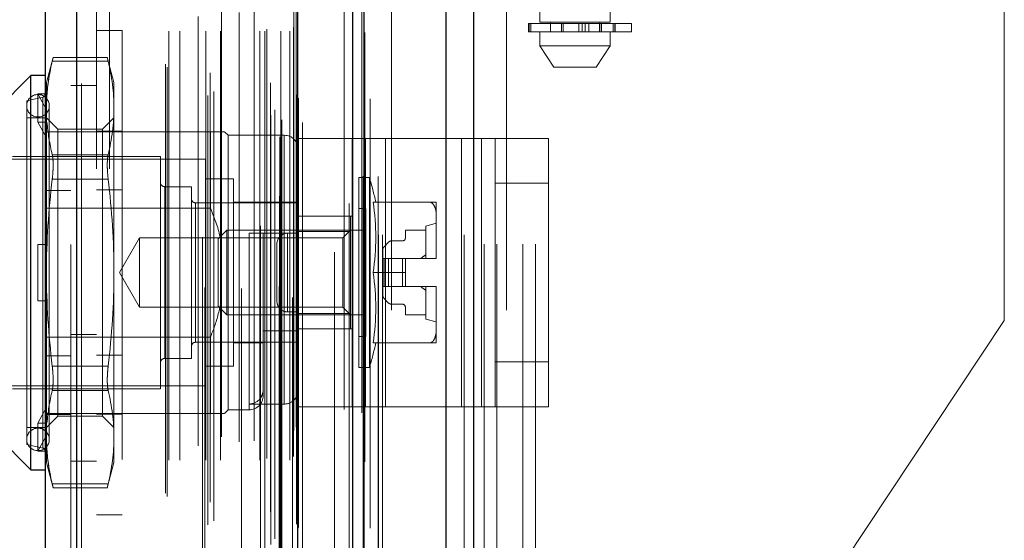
# Model space of a CAD drawing. Header units: inches. Extents: x 0.2 to 10.7, y 0.2 to 7.9.
# Tile 83 of 105: x 6.18 to 6.41, y 3.139 to 3.26. Entities that reach past the tile are written whole.
import ezdxf

# ---------------------------------------------------------------- set-up
doc = ezdxf.new("R2010")
doc.units = ezdxf.units.IN
doc.header["$MEASUREMENT"] = 0
doc.linetypes.add('HIDDEN', pattern=[0.07500000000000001, 0.05, -0.025])
doc.layers.add('DIMENSIONS', color=140, linetype='Continuous')
doc.styles.add('SLDTEXTSTYLE0', font='TXT', dxfattribs={"width": 0.7})
doc.dimstyles.new('SLDDIMSTYLE0', dxfattribs={"dimtxt": 0.0849609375, "dimasz": 0.13, "dimexe": 0, "dimexo": 0.0625, "dimgap": 0.021240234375, "dimtad": 0, "dimtih": 1, "dimtoh": 1, "dimlfac": 12, "dimrnd": 1e-09, "dimzin": 12, "dimdsep": 46, "dimtxsty": 'SLDTEXTSTYLE0', "dimsah": 1, "dimcen": 0.09, "dimadec": 0, "dimazin": 3, "dimtfac": 1, "dimtofl": 0, "dimtmove": 0, "dimatfit": 3, "dimfxl": 0, "dimfrac": 2, "dimtolj": 1, "dimtzin": 12, "dimarcsym": 0})
doc.dimstyles.new('SLDDIMSTYLE1', dxfattribs={"dimtxt": 0.0849609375, "dimasz": 0.13, "dimexe": 0, "dimexo": 0.0625, "dimgap": 0.021240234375, "dimtad": 0, "dimtih": 1, "dimtoh": 1, "dimlfac": 12, "dimrnd": 1e-09, "dimzin": 12, "dimdsep": 46, "dimtxsty": 'SLDTEXTSTYLE0', "dimsah": 1, "dimcen": 0.09, "dimadec": 0, "dimazin": 3, "dimtfac": 1, "dimtmove": 0, "dimatfit": 0, "dimfxl": 0, "dimfrac": 2, "dimtolj": 1, "dimtzin": 12, "dimarcsym": 0})

# ---------------------------------------------------------------- blocks, each defined once
blk = doc.blocks.new('_D_17')
at = {"layer": 'DIMENSIONS'}
for p, q in [((5.902557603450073, 3.107911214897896), (5.902557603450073, 3.357911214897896)), ((6.238682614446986, 3.107911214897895), (5.777557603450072, 3.107911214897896)), ((6.234052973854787, 2.904161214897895), (5.777557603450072, 2.904161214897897)), ((5.902557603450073, 2.670320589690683), (5.902557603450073, 2.904161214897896)), ((5.375091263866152, 2.670320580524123), (5.346561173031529, 2.670320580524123)), ((5.346561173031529, 2.670320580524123), (5.346561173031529, 2.535289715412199)), ((5.627560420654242, 2.670320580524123), (5.656090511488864, 2.670320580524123)), ((5.656090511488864, 2.670320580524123), (5.656090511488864, 2.535289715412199)), ((5.780733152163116, 2.670320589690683), (5.902557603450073, 2.670320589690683)), ((5.346561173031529, 2.535289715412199), (5.375091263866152, 2.535289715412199)), ((5.656090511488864, 2.535289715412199), (5.627560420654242, 2.535289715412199))]:
    blk.add_line(p, q, dxfattribs=at)
for points in [[(5.902557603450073, 3.107911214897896), (5.922557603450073, 3.237911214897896), (5.882557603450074, 3.237911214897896)], [(5.902557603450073, 2.904161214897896), (5.882557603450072, 2.774161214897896), (5.922557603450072, 2.774161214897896)]]:
    blk.add_solid(points, dxfattribs=at)
at = {"layer": 'DIMENSIONS', "char_height": 0.08333333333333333, "attachment_point": 1, "style": 'SLDTEXTSTYLE0'}
for s, insert in [('2.45', (5.375091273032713, 2.796762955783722)), ('62.1', (5.375091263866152, 2.642712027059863))]:
    blk.add_mtext(s, dxfattribs=dict(at, insert=insert))
blk = doc.blocks.new('_D_18')
at = {"layer": 'DIMENSIONS'}
for p, q in [((6.305307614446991, 4.648244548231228), (5.777557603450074, 4.64824454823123)), ((5.902557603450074, 4.648244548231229), (5.902557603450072, 4.081636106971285)), ((5.740983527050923, 3.927585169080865), (5.7124534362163, 3.927585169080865)), ((5.7124534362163, 3.927585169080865), (5.7124534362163, 3.792554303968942)), ((6.064131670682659, 3.927585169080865), (6.092661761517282, 3.927585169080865)), ((6.092661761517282, 3.927585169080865), (6.092661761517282, 3.792554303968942)), ((5.7124534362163, 3.792554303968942), (5.740983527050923, 3.792554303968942)), ((6.092661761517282, 3.792554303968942), (6.064131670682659, 3.792554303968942)), ((5.902557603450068, 3.107911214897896), (5.90255760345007, 3.773534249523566)), ((6.305307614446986, 3.107911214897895), (5.777557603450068, 3.107911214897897))]:
    blk.add_line(p, q, dxfattribs=at)
for points in [[(5.902557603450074, 4.648244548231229), (5.882557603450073, 4.518244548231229), (5.922557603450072, 4.518244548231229)], [(5.902557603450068, 3.107911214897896), (5.922557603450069, 3.237911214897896), (5.88255760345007, 3.237911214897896)]]:
    blk.add_solid(points, dxfattribs=at)
at = {"layer": 'DIMENSIONS', "char_height": 0.08333333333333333, "attachment_point": 1, "style": 'SLDTEXTSTYLE0'}
for s, insert in [('18.48', (5.740983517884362, 4.054027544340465)), ('469.5', (5.740983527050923, 3.899976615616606))]:
    blk.add_mtext(s, dxfattribs=dict(at, insert=insert))
blk = doc.blocks.new('_D_19')
at = {"layer": 'DIMENSIONS'}
for p, q in [((6.208099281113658, 4.763494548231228), (5.289937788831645, 4.763494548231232)), ((5.414937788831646, 4.763494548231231), (5.414937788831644, 4.155225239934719)), ((5.253363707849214, 4.025094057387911), (5.224833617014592, 4.025094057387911)), ((5.224833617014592, 4.025094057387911), (5.224833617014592, 3.890063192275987)), ((5.576511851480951, 4.025094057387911), (5.605041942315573, 4.025094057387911)), ((5.605041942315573, 4.025094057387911), (5.605041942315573, 3.890063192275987)), ((5.224833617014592, 3.890063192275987), (5.253363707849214, 3.890063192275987)), ((5.605041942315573, 3.890063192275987), (5.576511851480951, 3.890063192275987)), ((5.41493778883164, 2.992577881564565), (5.414937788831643, 3.73601227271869)), ((6.208099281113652, 2.992577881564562), (5.289937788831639, 2.992577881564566))]:
    blk.add_line(p, q, dxfattribs=at)
for points in [[(5.414937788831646, 4.763494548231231), (5.394937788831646, 4.633494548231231), (5.434937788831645, 4.633494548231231)], [(5.41493778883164, 2.992577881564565), (5.434937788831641, 3.122577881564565), (5.394937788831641, 3.122577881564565)]]:
    blk.add_solid(points, dxfattribs=at)
at = {"layer": 'DIMENSIONS', "char_height": 0.08333333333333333, "attachment_point": 1, "style": 'SLDTEXTSTYLE0'}
for s, insert in [('21.25', (5.253363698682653, 4.151536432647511)), ('539.8', (5.253363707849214, 3.997485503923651)), ('OPENING', (5.152900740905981, 3.843434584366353))]:
    blk.add_mtext(s, dxfattribs=dict(at, insert=insert))

msp = doc.modelspace()

# ---------------------------------------------------------------- linework, layer by layer
at = {"color": 7, "linetype": 'Continuous', "lineweight": 25}
for p, q in [((6.279811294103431, 2.910161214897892), (6.279811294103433, 4.854810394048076)), ((6.28617525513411, 4.85599066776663), (6.28617525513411, 2.910161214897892)), ((6.258099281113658, 2.910161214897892), (6.258099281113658, 4.845577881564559)), ((6.260735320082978, 2.910161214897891), (6.260735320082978, 4.845836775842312)), ((6.245296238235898, 2.936265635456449), (6.245296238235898, 4.819873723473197)), ((6.193775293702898, 2.9453501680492), (6.193775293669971, 4.810789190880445)), ((6.186338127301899, 4.80784404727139), (6.186338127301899, 2.948295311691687)), ((6.183057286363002, 3.247262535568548), (6.173406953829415, 3.237612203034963)), ((6.186338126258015, 3.247262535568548), (6.183057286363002, 3.247262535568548)), ((6.183057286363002, 3.155399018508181), (6.183057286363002, 3.247262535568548)), ((6.173406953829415, 3.165049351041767), (6.183057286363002, 3.155399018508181)), ((6.183057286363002, 3.155399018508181), (6.186338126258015, 3.155399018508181))]:
    msp.add_line(p, q, dxfattribs=at)
at = {"color": 7, "linetype": 'HIDDEN', "lineweight": 18}
for p, q in [((6.279811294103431, 2.910161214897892), (6.279811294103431, 4.854810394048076)), ((6.284053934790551, 2.910161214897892), (6.284053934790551, 4.854810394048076)), ((6.284053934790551, 2.910161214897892), (6.284053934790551, 4.854810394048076)), ((6.28617525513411, 4.85599066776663), (6.28617525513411, 2.910161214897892)), ((6.28617525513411, 2.910161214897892), (6.28617525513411, 4.855990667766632)), ((6.28617525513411, 2.910161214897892), (6.28617525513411, 4.855990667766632)), ((6.260735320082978, 2.910161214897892), (6.260735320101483, 4.845836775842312)), ((6.264099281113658, 2.910161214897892), (6.264099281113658, 4.845577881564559)), ((6.264977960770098, 2.910161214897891), (6.264977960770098, 4.845836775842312)), ((6.264977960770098, 2.910161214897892), (6.264977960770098, 4.845836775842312)), ((6.260481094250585, 2.923795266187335), (6.260481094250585, 4.832344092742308)), ((6.241070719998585, 2.932931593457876), (6.241070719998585, 4.823207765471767)), ((6.24107071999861, 2.932931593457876), (6.24107071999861, 4.823207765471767)), ((6.246338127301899, 2.936265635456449), (6.246338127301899, 4.819873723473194)), ((6.238932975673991, 2.938000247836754), (6.238932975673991, 4.818139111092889)), ((6.240986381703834, 4.819113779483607), (6.240986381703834, 2.93702557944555)), ((6.241496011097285, 2.936935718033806), (6.24149601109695, 4.819203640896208)), ((6.257225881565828, 4.817390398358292), (6.257225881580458, 2.938753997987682)), ((6.257225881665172, 4.817388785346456), (6.257225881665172, 2.938762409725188)), ((6.239925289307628, 2.939255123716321), (6.239925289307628, 4.816922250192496)), ((6.224258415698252, 2.942563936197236), (6.224258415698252, 4.813575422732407)), ((6.225689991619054, 2.943488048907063), (6.225689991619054, 4.812647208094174)), ((6.244920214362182, 2.942713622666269), (6.244920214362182, 4.813425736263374)), ((6.244920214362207, 2.942713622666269), (6.244920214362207, 4.813425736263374)), ((6.245371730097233, 2.941749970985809), (6.245371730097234, 4.814389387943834)), ((6.24539854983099, 2.941959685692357), (6.24539854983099, 4.814179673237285)), ((6.193775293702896, 4.810789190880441), (6.193775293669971, 2.945350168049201)), ((6.194817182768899, 2.9453501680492), (6.194817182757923, 4.810789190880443)), ((6.194817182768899, 4.810789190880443), (6.194817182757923, 2.945350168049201)), ((6.23653512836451, 4.812234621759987), (6.23653512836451, 2.943912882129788)), ((6.238901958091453, 2.94554737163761), (6.238901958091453, 4.810591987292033)), ((6.22307799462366, 4.809542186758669), (6.22307799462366, 2.946592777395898)), ((6.224842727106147, 2.947866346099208), (6.224842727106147, 4.808273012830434)), ((6.192338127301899, 4.807844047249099), (6.192338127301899, 2.948295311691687)), ((6.214393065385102, 2.949899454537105), (6.214393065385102, 4.806239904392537)), ((6.214825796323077, 2.949168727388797), (6.214825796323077, 4.806970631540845)), ((6.253789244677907, 4.806088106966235), (6.253789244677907, 2.950026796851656)), ((6.215226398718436, 2.95761668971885), (6.215226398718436, 4.798522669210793)), ((6.21522639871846, 2.95761668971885), (6.21522639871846, 4.798522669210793)), ((6.217758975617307, 2.95761668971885), (6.217758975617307, 4.798522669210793)), ((6.223581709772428, 4.797858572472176), (6.223581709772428, 2.958281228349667)), ((6.223793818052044, 2.957616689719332), (6.223793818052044, 4.798522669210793)), ((6.22723883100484, 2.95761668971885), (6.22723883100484, 4.798522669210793)), ((6.232110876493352, 4.79762135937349), (6.232110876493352, 2.958516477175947)), ((6.23640944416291, 2.95761668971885), (6.23640944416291, 4.798522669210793)), ((6.237582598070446, 4.798522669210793), (6.237582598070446, 2.95761668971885)), ((6.23758259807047, 2.95761668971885), (6.23758259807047, 4.798522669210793)), ((6.237999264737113, 2.958033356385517), (6.237999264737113, 4.798106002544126)), ((6.24091593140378, 4.798106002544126), (6.24091593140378, 2.958033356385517)), ((6.241332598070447, 2.95761668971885), (6.241332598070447, 4.798522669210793)), ((6.241332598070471, 4.798522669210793), (6.241332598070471, 2.95761668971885)), ((6.243406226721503, 2.95761668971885), (6.243406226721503, 4.798522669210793)), ((6.243406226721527, 2.95761668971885), (6.243406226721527, 4.798522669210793)), ((6.244249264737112, 2.958450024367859), (6.244249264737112, 4.797689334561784)), ((6.244249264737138, 2.958450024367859), (6.244249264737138, 4.797689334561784)), ((6.222067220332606, 2.960982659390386), (6.222067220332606, 4.795156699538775)), ((6.244004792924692, 4.795528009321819), (6.244004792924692, 2.960611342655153)), ((6.227507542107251, 2.963020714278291), (6.227507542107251, 4.793125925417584)), ((6.231563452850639, 2.96191187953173), (6.231563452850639, 4.794227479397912)), ((6.231563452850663, 2.96191187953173), (6.231563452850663, 4.794227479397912)), ((6.235118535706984, 2.962157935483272), (6.235118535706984, 4.793969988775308)), ((6.244319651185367, 2.964529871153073), (6.244319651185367, 4.79160948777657)), ((6.244319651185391, 2.964529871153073), (6.244319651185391, 4.79160948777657)), ((6.244866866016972, 2.965302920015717), (6.244866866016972, 4.790836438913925)), ((6.244866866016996, 2.965302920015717), (6.244866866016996, 4.790836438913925)), ((6.260192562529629, 2.968614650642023), (6.260192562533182, 4.787490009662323)), ((6.25605875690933, 2.969393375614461), (6.25605875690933, 4.786745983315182)), ((6.267099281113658, 2.992577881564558), (6.267099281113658, 4.763494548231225)), ((6.267099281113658, 2.992577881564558), (6.267099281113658, 4.763494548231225)), ((6.267099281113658, 2.992577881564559), (6.267099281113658, 4.763494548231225)), ((6.267099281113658, 2.992577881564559), (6.267099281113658, 4.763494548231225)), ((6.198338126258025, 4.725528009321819), (6.198338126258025, 3.030611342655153)), ((6.201338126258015, 3.030611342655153), (6.201338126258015, 4.725528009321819)), ((6.201338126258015, 3.030611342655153), (6.201338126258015, 4.725528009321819)), ((6.201338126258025, 4.725528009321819), (6.201338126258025, 3.030611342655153)), ((6.201338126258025, 4.725528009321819), (6.201338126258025, 3.030611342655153)), ((6.288682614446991, 3.107911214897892), (6.288682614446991, 3.659744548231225)), ((6.288682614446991, 3.107911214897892), (6.288682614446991, 3.659744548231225)), ((6.291682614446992, 3.107911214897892), (6.291682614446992, 3.659744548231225)), ((6.297682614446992, 3.107911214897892), (6.297682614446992, 3.659744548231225)), ((6.300682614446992, 3.107911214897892), (6.300682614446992, 3.659744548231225)), ((6.300682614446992, 3.107911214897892), (6.300682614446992, 3.659744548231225)), ((6.301684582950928, 3.505765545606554), (6.301684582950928, 3.259702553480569)), ((6.318088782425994, 3.259702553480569), (6.318088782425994, 3.505765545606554)), ((6.293932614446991, 2.992577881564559), (6.293932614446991, 3.309869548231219)), ((6.409932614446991, 3.190150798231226), (6.409932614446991, 3.272390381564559)), ((6.299050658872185, 3.259374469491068), (6.299171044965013, 3.259374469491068)), ((6.299050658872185, 3.259374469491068), (6.299050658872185, 3.25740596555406)), ((6.299171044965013, 3.25740596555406), (6.299171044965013, 3.259374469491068)), ((6.299171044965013, 3.259374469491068), (6.323010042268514, 3.259374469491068)), ((6.299171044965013, 3.259374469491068), (6.299171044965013, 3.25740596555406)), ((6.299564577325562, 3.259374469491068), (6.299564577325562, 3.25740596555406)), ((6.299564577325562, 3.25740596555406), (6.299564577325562, 3.259374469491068)), ((6.318088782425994, 3.259702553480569), (6.301684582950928, 3.259702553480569)), ((6.304145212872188, 3.259702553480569), (6.304145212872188, 3.25740596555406)), ((6.306681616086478, 3.25740596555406), (6.306681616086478, 3.259374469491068)), ((6.306681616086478, 3.259374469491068), (6.306681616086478, 3.25740596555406)), ((6.307138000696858, 3.259374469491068), (6.307138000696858, 3.25740596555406)), ((6.307138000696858, 3.25740596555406), (6.307138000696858, 3.259374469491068)), ((6.310796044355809, 3.25740596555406), (6.310796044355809, 3.259374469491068)), ((6.310796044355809, 3.259374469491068), (6.310796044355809, 3.25740596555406)), ((6.311533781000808, 3.259374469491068), (6.311533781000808, 3.25740596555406)), ((6.311533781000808, 3.25740596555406), (6.311533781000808, 3.259374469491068)), ((6.312258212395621, 3.25740596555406), (6.312258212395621, 3.259374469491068)), ((6.312258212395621, 3.259374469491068), (6.312258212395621, 3.25740596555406)), ((6.3131066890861, 3.259374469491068), (6.3131066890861, 3.25740596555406)), ((6.3131066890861, 3.25740596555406), (6.3131066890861, 3.259374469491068)), ((6.315547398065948, 3.259374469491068), (6.315547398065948, 3.25740596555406)), ((6.31555568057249, 3.259374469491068), (6.31555568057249, 3.25740596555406)), ((6.31555568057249, 3.25740596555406), (6.31555568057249, 3.259374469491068)), ((6.315628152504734, 3.25740596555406), (6.315628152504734, 3.259702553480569)), ((6.315628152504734, 3.25740596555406), (6.315628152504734, 3.259374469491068)), ((6.3160337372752, 3.25740596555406), (6.3160337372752, 3.259374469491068)), ((6.3160337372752, 3.259374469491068), (6.3160337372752, 3.25740596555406)), ((6.318737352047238, 3.259374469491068), (6.318737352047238, 3.25740596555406)), ((6.318737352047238, 3.25740596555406), (6.318737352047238, 3.259374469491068)), ((6.31918758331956, 3.25740596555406), (6.31918758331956, 3.259374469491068)), ((6.31918758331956, 3.259374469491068), (6.31918758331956, 3.25740596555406)), ((6.319223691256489, 3.25740596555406), (6.319223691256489, 3.259374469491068)), ((6.323010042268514, 3.25740596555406), (6.323010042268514, 3.259374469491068)), ((6.204338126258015, 3.257747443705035), (6.198338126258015, 3.257747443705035)), ((6.204338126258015, 3.257747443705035), (6.204338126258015, 3.144914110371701)), ((6.299171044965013, 3.25740596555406), (6.299050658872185, 3.25740596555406)), ((6.323010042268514, 3.25740596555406), (6.299171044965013, 3.25740596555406)), ((6.301684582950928, 3.25740596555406), (6.301684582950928, 3.254125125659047)), ((6.318088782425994, 3.254125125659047), (6.318088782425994, 3.25740596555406)), ((6.301684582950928, 3.254125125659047), (6.318088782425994, 3.254125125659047)), ((6.301684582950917, 3.254125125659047), (6.304965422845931, 3.249203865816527)), ((6.314807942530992, 3.249203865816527), (6.318088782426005, 3.254125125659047)), ((6.188230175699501, 3.251458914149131), (6.186666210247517, 3.245622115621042)), ((6.18802387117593, 3.250579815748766), (6.201056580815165, 3.250579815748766)), ((6.188023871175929, 3.250579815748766), (6.201056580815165, 3.250579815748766)), ((6.200870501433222, 3.251458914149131), (6.188209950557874, 3.251458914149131)), ((6.202414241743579, 3.245622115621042), (6.200850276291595, 3.251458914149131)), ((6.304965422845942, 3.249203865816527), (6.314807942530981, 3.249203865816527)), ((6.186666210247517, 3.242545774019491), (6.186666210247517, 3.245622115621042)), ((6.202414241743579, 3.239688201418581), (6.202414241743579, 3.245622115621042)), ((6.184697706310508, 3.236407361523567), (6.184697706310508, 3.242969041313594)), ((6.184697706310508, 3.242969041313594), (6.186795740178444, 3.242969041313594)), ((6.186666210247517, 3.239276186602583), (6.184697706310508, 3.242969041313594)), ((6.186795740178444, 3.242969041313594), (6.186666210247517, 3.242545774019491)), ((6.198338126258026, 3.244903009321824), (6.192338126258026, 3.244903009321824)), ((6.185829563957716, 3.242224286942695), (6.182073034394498, 3.241357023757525)), ((6.182073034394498, 3.161304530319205), (6.182073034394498, 3.241357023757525)), ((6.185829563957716, 3.160437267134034), (6.185829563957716, 3.242076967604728)), ((6.186666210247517, 3.242545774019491), (6.186666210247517, 3.239276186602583)), ((6.186666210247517, 3.239276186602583), (6.186666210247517, 3.235984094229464)), ((6.187322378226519, 3.162452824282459), (6.187322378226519, 3.24020872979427)), ((6.202414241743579, 3.201330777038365), (6.202414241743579, 3.239688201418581)), ((6.186338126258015, 3.237420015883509), (6.182073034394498, 3.237420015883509)), ((6.184697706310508, 3.236407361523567), (6.186795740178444, 3.236407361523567)), ((6.186666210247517, 3.232714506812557), (6.184697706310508, 3.236407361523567)), ((6.189330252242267, 3.234755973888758), (6.186666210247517, 3.237420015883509)), ((6.186795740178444, 3.236407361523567), (6.186666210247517, 3.235984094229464)), ((6.186666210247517, 3.201330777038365), (6.186666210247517, 3.235984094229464)), ((6.202414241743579, 3.237420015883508), (6.199750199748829, 3.234755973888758)), ((6.192338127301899, 3.234139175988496), (6.186338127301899, 3.234139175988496)), ((6.189330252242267, 3.230277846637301), (6.189330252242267, 3.234755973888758)), ((6.199750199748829, 3.234755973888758), (6.189330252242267, 3.234755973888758)), ((6.22488799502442, 3.234139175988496), (6.192338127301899, 3.234139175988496)), ((6.204338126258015, 3.234289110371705), (6.198338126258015, 3.234289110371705)), ((6.199750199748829, 3.230277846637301), (6.199750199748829, 3.234755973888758)), ((6.22488799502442, 3.216365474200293), (6.22488799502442, 3.234139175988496)), ((6.228989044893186, 3.233318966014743), (6.228168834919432, 3.234139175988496)), ((6.228989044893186, 3.169342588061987), (6.228989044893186, 3.233318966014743)), ((6.242112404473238, 3.233318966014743), (6.228989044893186, 3.233318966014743)), ((6.242112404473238, 3.170690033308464), (6.242112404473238, 3.233168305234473)), ((6.245393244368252, 3.170082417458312), (6.245393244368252, 3.232582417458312)), ((6.245393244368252, 3.232582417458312), (6.261020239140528, 3.232582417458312)), ((6.257893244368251, 3.170082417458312), (6.257893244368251, 3.232582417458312)), ((6.261020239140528, 3.170082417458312), (6.261020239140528, 3.232582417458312)), ((6.261020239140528, 3.232582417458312), (6.283413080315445, 3.232582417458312)), ((6.26570674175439, 3.170082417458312), (6.26570674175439, 3.232582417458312)), ((6.283413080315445, 3.170082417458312), (6.283413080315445, 3.232582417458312)), ((6.283413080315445, 3.232582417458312), (6.291226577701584, 3.232582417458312)), ((6.288099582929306, 3.170082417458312), (6.288099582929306, 3.232582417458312)), ((6.291226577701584, 3.232582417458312), (6.303726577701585, 3.232582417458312)), ((6.291226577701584, 3.222165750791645), (6.291226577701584, 3.232582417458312)), ((6.303726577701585, 3.232582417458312), (6.303726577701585, 3.222165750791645)), ((6.189330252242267, 3.167905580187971), (6.189330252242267, 3.230277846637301)), ((6.199750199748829, 3.167905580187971), (6.199750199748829, 3.230277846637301)), ((6.223739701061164, 3.22774153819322), (6.178136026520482, 3.22774153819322)), ((6.213241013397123, 3.228397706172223), (6.178792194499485, 3.228397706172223)), ((6.188023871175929, 3.228796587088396), (6.201056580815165, 3.228796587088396)), ((6.188023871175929, 3.228796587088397), (6.201056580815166, 3.228796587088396)), ((6.213241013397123, 3.174263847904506), (6.213241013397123, 3.228397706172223)), ((6.223739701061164, 3.174920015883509), (6.223739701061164, 3.22774153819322)), ((6.188023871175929, 3.223114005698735), (6.201056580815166, 3.223114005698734)), ((6.188023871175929, 3.223114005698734), (6.201056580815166, 3.223114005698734)), ((6.23030138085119, 3.223148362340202), (6.223739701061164, 3.223148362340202)), ((6.23030138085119, 3.179513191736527), (6.23030138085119, 3.223148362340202)), ((6.259500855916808, 3.179185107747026), (6.259500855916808, 3.223476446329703)), ((6.261942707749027, 3.223476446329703), (6.259500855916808, 3.223476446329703)), ((6.261942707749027, 3.179185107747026), (6.261942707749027, 3.223476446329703)), ((6.192338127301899, 3.220430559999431), (6.186338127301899, 3.220430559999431)), ((6.204338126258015, 3.220580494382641), (6.198338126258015, 3.220580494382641)), ((6.214225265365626, 3.181317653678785), (6.214225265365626, 3.221343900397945)), ((6.220458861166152, 3.221343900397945), (6.214225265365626, 3.221343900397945)), ((6.220458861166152, 3.181317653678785), (6.220458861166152, 3.221343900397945)), ((6.291226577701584, 3.180499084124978), (6.291226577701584, 3.222165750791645)), ((6.291226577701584, 3.222165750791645), (6.303726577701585, 3.222165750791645)), ((6.303726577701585, 3.180499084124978), (6.303726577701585, 3.222165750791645)), ((6.245393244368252, 3.21773497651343), (6.23030138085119, 3.21773497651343)), ((6.262831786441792, 3.21773497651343), (6.27596852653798, 3.21773497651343)), ((6.27754547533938, 3.214298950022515), (6.27754547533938, 3.21773497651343)), ((6.22488799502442, 3.216365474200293), (6.186338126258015, 3.216365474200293)), ((6.245393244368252, 3.21757093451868), (6.221443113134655, 3.21757093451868)), ((6.221443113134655, 3.18509061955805), (6.221443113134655, 3.21741967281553)), ((6.261141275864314, 3.216258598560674), (6.259500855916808, 3.216258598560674)), ((6.261141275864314, 3.186402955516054), (6.261141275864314, 3.216258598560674)), ((6.245393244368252, 3.214457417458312), (6.257893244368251, 3.214457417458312)), ((6.2575323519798, 3.214454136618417), (6.245393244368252, 3.214454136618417)), ((6.2575323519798, 3.210897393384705), (6.2575323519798, 3.214454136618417)), ((6.27754547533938, 3.20476680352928), (6.27754547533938, 3.214298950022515)), ((6.228705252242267, 3.211173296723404), (6.226692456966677, 3.209160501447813)), ((6.228705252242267, 3.191488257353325), (6.228705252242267, 3.211173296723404)), ((6.261141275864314, 3.211173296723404), (6.228705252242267, 3.211173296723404)), ((6.2575323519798, 3.210897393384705), (6.245393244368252, 3.210897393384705)), ((6.2575323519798, 3.211173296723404), (6.25575577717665, 3.209396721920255)), ((6.2575323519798, 3.191764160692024), (6.2575323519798, 3.210897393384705)), ((6.27508484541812, 3.211173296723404), (6.27032762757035, 3.211173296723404)), ((6.27032762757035, 3.211173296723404), (6.27032762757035, 3.209368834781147)), ((6.27754547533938, 3.212813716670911), (6.27508484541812, 3.212157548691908)), ((6.27508484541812, 3.204611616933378), (6.27508484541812, 3.212157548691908)), ((6.208323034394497, 3.209396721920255), (6.203666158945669, 3.201330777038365)), ((6.208323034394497, 3.193264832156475), (6.208323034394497, 3.209396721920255)), ((6.25575577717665, 3.209396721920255), (6.208323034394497, 3.209396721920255)), ((6.226692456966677, 3.193501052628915), (6.226692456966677, 3.209160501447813)), ((6.242112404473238, 3.210517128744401), (6.233910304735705, 3.210517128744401)), ((6.233910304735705, 3.210517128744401), (6.233910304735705, 3.169488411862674)), ((6.237191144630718, 3.172623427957), (6.237191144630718, 3.210517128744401)), ((6.242893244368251, 3.210499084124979), (6.242893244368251, 3.192165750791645)), ((6.242893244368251, 3.210499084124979), (6.245393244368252, 3.210499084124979)), ((6.242893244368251, 3.192165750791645), (6.242893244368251, 3.210499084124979)), ((6.25575577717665, 3.193264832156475), (6.25575577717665, 3.209396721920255)), ((6.266430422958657, 3.208424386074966), (6.265366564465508, 3.207360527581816)), ((6.269671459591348, 3.208712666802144), (6.267126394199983, 3.208712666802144)), ((6.184697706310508, 3.194769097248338), (6.184697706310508, 3.207892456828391)), ((6.184697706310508, 3.207892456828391), (6.186666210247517, 3.207892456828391)), ((6.186795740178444, 3.207892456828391), (6.186666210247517, 3.207892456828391)), ((6.240393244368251, 3.207999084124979), (6.240393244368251, 3.194665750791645)), ((6.265078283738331, 3.206664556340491), (6.265078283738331, 3.204611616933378)), ((6.265078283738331, 3.204611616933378), (6.265078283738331, 3.198049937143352)), ((6.265366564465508, 3.204611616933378), (6.265078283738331, 3.204611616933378)), ((6.266430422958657, 3.204611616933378), (6.265366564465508, 3.204611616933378)), ((6.265366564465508, 3.204611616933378), (6.265366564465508, 3.198049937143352)), ((6.265366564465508, 3.204611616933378), (6.265366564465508, 3.198049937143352)), ((6.267126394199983, 3.204611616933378), (6.266430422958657, 3.204611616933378)), ((6.266430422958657, 3.204611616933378), (6.266430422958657, 3.198049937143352)), ((6.266430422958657, 3.204611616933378), (6.266430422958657, 3.198049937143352)), ((6.267126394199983, 3.204611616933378), (6.267126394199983, 3.198049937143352)), ((6.269671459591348, 3.204611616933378), (6.267126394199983, 3.204611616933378)), ((6.267126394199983, 3.204611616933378), (6.267126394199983, 3.198049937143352)), ((6.269671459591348, 3.204611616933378), (6.269671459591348, 3.198049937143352)), ((6.27032762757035, 3.204611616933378), (6.269671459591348, 3.204611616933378)), ((6.269671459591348, 3.204611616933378), (6.269671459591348, 3.198049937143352)), ((6.27032762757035, 3.204611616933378), (6.277544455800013, 3.204611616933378)), ((6.27032762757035, 3.201330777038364), (6.27032762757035, 3.204611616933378)), ((6.277544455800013, 3.204611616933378), (6.27754547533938, 3.204611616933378)), ((6.27754547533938, 3.204611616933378), (6.27754547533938, 3.20476680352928)), ((6.27754547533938, 3.20476680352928), (6.27754547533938, 3.204611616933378)), ((6.186666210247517, 3.166677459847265), (6.186666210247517, 3.201330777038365)), ((6.202414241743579, 3.162973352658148), (6.202414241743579, 3.201330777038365)), ((6.203666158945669, 3.201330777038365), (6.208323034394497, 3.193264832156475)), ((6.262831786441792, 3.201330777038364), (6.27032762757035, 3.201330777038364)), ((6.27032762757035, 3.201330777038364), (6.27032762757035, 3.198049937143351)), ((6.265366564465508, 3.198049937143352), (6.265078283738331, 3.198049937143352)), ((6.265078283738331, 3.198049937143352), (6.265078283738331, 3.195996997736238)), ((6.266430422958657, 3.198049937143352), (6.265366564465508, 3.198049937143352)), ((6.267126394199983, 3.198049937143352), (6.266430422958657, 3.198049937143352)), ((6.269671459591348, 3.198049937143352), (6.267126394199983, 3.198049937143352)), ((6.27032762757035, 3.198049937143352), (6.269671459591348, 3.198049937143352)), ((6.27032762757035, 3.198049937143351), (6.277544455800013, 3.198049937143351)), ((6.27508484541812, 3.190504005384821), (6.27508484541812, 3.198049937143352)), ((6.277544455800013, 3.198049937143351), (6.27754547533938, 3.198049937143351)), ((6.27754547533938, 3.197894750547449), (6.27754547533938, 3.198049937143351)), ((6.27754547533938, 3.198049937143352), (6.27754547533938, 3.197894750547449)), ((6.27754547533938, 3.188362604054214), (6.27754547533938, 3.197894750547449)), ((6.184697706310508, 3.194769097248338), (6.186666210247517, 3.194769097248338)), ((6.186795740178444, 3.194769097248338), (6.186666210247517, 3.194769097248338)), ((6.265366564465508, 3.195301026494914), (6.266430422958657, 3.194237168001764)), ((6.208323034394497, 3.193264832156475), (6.25575577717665, 3.193264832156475)), ((6.226692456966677, 3.193501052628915), (6.228705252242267, 3.191488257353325)), ((6.25575577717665, 3.193264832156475), (6.2575323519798, 3.191488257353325)), ((6.267126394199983, 3.193948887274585), (6.269671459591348, 3.193948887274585)), ((6.27032762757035, 3.193292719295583), (6.27032762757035, 3.191488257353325)), ((6.228705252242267, 3.191488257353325), (6.261141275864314, 3.191488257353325)), ((6.242893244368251, 3.192165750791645), (6.245393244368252, 3.192165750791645)), ((6.2575323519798, 3.191764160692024), (6.245393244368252, 3.191764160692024)), ((6.2575323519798, 3.188207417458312), (6.2575323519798, 3.191764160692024)), ((6.27032762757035, 3.191488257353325), (6.27508484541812, 3.191488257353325)), ((6.27508484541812, 3.190504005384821), (6.27754547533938, 3.189847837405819)), ((6.409932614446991, 3.190150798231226), (6.355307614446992, 3.107911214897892)), ((6.245393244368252, 3.188207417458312), (6.257893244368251, 3.188207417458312)), ((6.27754547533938, 3.184926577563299), (6.27754547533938, 3.188362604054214)), ((6.22488799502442, 3.186296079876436), (6.186338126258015, 3.186296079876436)), ((6.198338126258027, 3.18686134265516), (6.192338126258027, 3.18686134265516)), ((6.22488799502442, 3.168522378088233), (6.22488799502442, 3.186296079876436)), ((6.245393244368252, 3.18774001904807), (6.237191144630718, 3.18774001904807)), ((6.259500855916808, 3.186402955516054), (6.261141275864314, 3.186402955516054)), ((6.221443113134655, 3.18509061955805), (6.245393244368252, 3.18509061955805)), ((6.23030138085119, 3.184926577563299), (6.237191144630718, 3.184926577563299)), ((6.262831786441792, 3.184926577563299), (6.27596852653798, 3.184926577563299)), ((6.192338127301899, 3.181931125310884), (6.186338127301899, 3.181931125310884)), ((6.204338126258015, 3.182081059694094), (6.198338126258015, 3.182081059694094)), ((6.214225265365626, 3.181317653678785), (6.220458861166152, 3.181317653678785)), ((6.188023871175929, 3.179547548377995), (6.201056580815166, 3.179547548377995)), ((6.188023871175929, 3.179547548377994), (6.201056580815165, 3.179547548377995)), ((6.223739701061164, 3.179513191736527), (6.23030138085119, 3.179513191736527)), ((6.259500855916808, 3.179185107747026), (6.261942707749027, 3.179185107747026)), ((6.291226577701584, 3.180499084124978), (6.303726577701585, 3.180499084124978)), ((6.291226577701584, 3.170082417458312), (6.291226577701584, 3.180499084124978)), ((6.303726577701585, 3.180499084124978), (6.303726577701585, 3.170082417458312)), ((6.178136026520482, 3.174920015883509), (6.223739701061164, 3.174920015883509)), ((6.178792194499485, 3.174263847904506), (6.213241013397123, 3.174263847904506)), ((6.188023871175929, 3.173864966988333), (6.201056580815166, 3.173864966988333)), ((6.188023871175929, 3.173864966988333), (6.201056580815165, 3.173864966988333)), ((6.184697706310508, 3.166254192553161), (6.186666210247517, 3.169947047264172)), ((6.242112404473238, 3.170690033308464), (6.233910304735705, 3.170690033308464)), ((6.245393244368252, 3.170082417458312), (6.261020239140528, 3.170082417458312)), ((6.261020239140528, 3.170082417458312), (6.283413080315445, 3.170082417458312)), ((6.283413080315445, 3.170082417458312), (6.291226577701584, 3.170082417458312)), ((6.291226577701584, 3.170082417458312), (6.303726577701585, 3.170082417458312)), ((6.22488799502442, 3.168522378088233), (6.186338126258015, 3.168522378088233)), ((6.192338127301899, 3.168222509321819), (6.186338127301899, 3.168222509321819)), ((6.186666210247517, 3.16524153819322), (6.189330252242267, 3.167905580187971)), ((6.189330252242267, 3.167905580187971), (6.199750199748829, 3.167905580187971)), ((6.204338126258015, 3.168372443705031), (6.198338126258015, 3.168372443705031)), ((6.199750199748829, 3.167905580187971), (6.202414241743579, 3.16524153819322)), ((6.228168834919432, 3.168522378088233), (6.228989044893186, 3.169342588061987)), ((6.228989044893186, 3.169342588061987), (6.233910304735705, 3.169342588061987)), ((6.182073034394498, 3.16524153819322), (6.186338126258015, 3.16524153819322)), ((6.186795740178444, 3.166254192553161), (6.184697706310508, 3.166254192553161)), ((6.184697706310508, 3.166254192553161), (6.184697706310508, 3.159692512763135)), ((6.186795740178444, 3.166254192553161), (6.186666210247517, 3.166677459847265)), ((6.186666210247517, 3.166677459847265), (6.186666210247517, 3.163385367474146)), ((6.184697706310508, 3.159692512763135), (6.186666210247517, 3.163385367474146)), ((6.186666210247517, 3.160115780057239), (6.186666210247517, 3.163385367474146)), ((6.202414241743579, 3.157039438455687), (6.202414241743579, 3.162973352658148)), ((6.182073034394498, 3.161304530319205), (6.185829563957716, 3.160437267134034)), ((6.186795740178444, 3.159692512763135), (6.184697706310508, 3.159692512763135)), ((6.186795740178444, 3.159692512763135), (6.186666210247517, 3.160115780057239)), ((6.186666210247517, 3.157039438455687), (6.186666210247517, 3.160115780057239)), ((6.186666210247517, 3.157039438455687), (6.188230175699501, 3.151202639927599)), ((6.192338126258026, 3.157403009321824), (6.198338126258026, 3.157403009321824)), ((6.200850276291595, 3.151202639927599), (6.202414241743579, 3.157039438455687)), ((6.188023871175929, 3.152081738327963), (6.201056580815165, 3.152081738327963)), ((6.18802387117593, 3.152081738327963), (6.201056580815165, 3.152081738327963)), ((6.188209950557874, 3.151202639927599), (6.200870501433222, 3.151202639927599)), ((6.198338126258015, 3.144914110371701), (6.204338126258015, 3.144914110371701))]:
    msp.add_line(p, q, dxfattribs=at)
at = {"color": 7, "linetype": 'HIDDEN', "lineweight": 18, "flags": 128}
for points in [[(6.263988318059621, 2.923734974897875), (6.263988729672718, 3.8705156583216), (6.263988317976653, 4.832400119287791)], [(6.262088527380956, 2.941792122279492), (6.262088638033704, 3.83945412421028), (6.26208852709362, 4.814335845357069)], [(6.26208852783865, 2.941780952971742), (6.262088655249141, 3.862955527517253), (6.262088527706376, 4.81436044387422)], [(6.253789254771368, 4.806111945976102), (6.253789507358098, 3.838395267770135), (6.253789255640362, 2.950027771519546)], [(6.260917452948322, 2.957235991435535), (6.260918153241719, 3.897900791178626), (6.260917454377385, 4.798902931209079)], [(6.260917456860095, 2.957252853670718), (6.260918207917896, 3.862955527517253), (6.260917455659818, 4.798904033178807)], [(6.253801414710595, 4.797201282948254), (6.253801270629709, 3.885620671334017), (6.253801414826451, 2.958939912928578)]]:
    msp.add_lwpolyline(points, dxfattribs=at)
at = {"color": 7, "linetype": 'HIDDEN', "lineweight": 18}
for centre, radius, start, end in [((6.185681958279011, 3.242863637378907), 0.0006561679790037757, 283.0000000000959, 359.9999999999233), ((6.184697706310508, 3.24020872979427), 0.002624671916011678, 0, 180), ((6.184697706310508, 3.24020872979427), 0.002624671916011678, 180, 0), ((6.242112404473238, 3.230038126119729), 0.003280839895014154, 0, 90), ((6.214225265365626, 3.222328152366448), 0.0009842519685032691, 179.9999999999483, 270.0000000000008), ((6.188359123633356, 3.201330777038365), 0.07684383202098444, 12.32604560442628, 16.74966025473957), ((6.221443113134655, 3.218555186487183), 0.0009842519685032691, 179.9999999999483, 270.0000000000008), ((6.207039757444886, 3.209532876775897), 0.05639170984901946, 351.6367379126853, 8.363262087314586), ((6.242893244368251, 3.207999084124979), 0.002500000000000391, 90, 180), ((6.267126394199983, 3.207728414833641), 0.000984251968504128, 90, 135.0000000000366), ((6.269671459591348, 3.209368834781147), 0.0006561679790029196, 270.0000000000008, 0), ((6.266062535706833, 3.206664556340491), 0.0009842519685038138, 134.9999999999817, 180.0000000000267), ((6.265922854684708, 3.204765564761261), 0.01162262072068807, 359.2410645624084, 0.006106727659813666), ((6.265922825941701, 3.204765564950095), 0.01162264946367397, 359.2410655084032, 0.006105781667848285), ((6.207039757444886, 3.193128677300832), 0.05639170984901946, 351.6367379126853, 8.363262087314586), ((6.265922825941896, 3.197895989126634), 0.01162264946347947, 359.9938942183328, 0.7589344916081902), ((6.265922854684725, 3.197895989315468), 0.0116226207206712, 359.993893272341, 0.7589354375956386), ((6.242893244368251, 3.194665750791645), 0.002499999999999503, 180, 270.0000000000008), ((6.266062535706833, 3.195996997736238), 0.0009842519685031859, 180, 224.9999999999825), ((6.267126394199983, 3.194933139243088), 0.0009842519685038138, 224.999999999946, 270.0000000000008), ((6.269671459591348, 3.193292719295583), 0.0006561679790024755, 0, 90), ((6.221443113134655, 3.184106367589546), 0.0009842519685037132, 90, 180), ((6.188359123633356, 3.201330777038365), 0.07684383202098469, 343.2503397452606, 347.6739543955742), ((6.214225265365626, 3.180333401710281), 0.0009842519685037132, 90, 180.0000000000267), ((6.233910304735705, 3.172623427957), 0.003280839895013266, 270.0000000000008, 0), ((6.184697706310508, 3.162452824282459), 0.002624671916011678, 0, 180), ((6.184697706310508, 3.162452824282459), 0.002624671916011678, 180, 0), ((6.185681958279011, 3.159797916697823), 0.0006561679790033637, 3.877732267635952e-11, 76.9999999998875)]:
    msp.add_arc(centre, radius, start, end, dxfattribs=at)
for points in [[(6.186666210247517, 3.239688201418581), (6.186666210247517, 3.243332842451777), (6.187168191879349, 3.246961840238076), (6.188023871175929, 3.250579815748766)], [(6.186795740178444, 3.242969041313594), (6.186995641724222, 3.245514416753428), (6.187425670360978, 3.248050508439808), (6.18802387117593, 3.250579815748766)], [(6.202414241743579, 3.239688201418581), (6.202414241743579, 3.243332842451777), (6.201912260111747, 3.246961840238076), (6.201056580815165, 3.250579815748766)], [(6.201056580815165, 3.228796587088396), (6.201912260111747, 3.232414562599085), (6.202414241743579, 3.236043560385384), (6.202414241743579, 3.239688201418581)], [(6.188023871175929, 3.228796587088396), (6.187425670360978, 3.231325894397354), (6.186995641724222, 3.233861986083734), (6.186795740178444, 3.236407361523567)], [(6.18802387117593, 3.223114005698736), (6.187168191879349, 3.215878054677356), (6.186666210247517, 3.208620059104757), (6.186666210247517, 3.201330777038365)], [(6.202414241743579, 3.201330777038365), (6.202414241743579, 3.208620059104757), (6.201912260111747, 3.215878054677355), (6.201056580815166, 3.223114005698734)], [(6.275084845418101, 3.205466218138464), (6.274693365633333, 3.205185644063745), (6.274304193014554, 3.204901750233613), (6.273919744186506, 3.204611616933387)], [(6.186666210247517, 3.201330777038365), (6.186666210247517, 3.194041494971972), (6.187168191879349, 3.186783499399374), (6.188023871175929, 3.179547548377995)], [(6.201056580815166, 3.179547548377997), (6.201912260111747, 3.186783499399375), (6.202414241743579, 3.194041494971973), (6.202414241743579, 3.201330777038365)], [(6.273919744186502, 3.198049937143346), (6.274304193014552, 3.19775980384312), (6.274693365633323, 3.197475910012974), (6.275084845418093, 3.197195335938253)], [(6.188023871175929, 3.173864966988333), (6.187425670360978, 3.171335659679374), (6.186995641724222, 3.168799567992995), (6.186795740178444, 3.166254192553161)], [(6.202414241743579, 3.162973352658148), (6.202414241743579, 3.166617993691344), (6.201912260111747, 3.170246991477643), (6.201056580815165, 3.173864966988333)], [(6.18802387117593, 3.152081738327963), (6.187168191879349, 3.155699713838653), (6.186666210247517, 3.159328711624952), (6.186666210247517, 3.162973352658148)], [(6.201056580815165, 3.152081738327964), (6.201912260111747, 3.155699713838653), (6.202414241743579, 3.159328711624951), (6.202414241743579, 3.162973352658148)], [(6.186795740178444, 3.159692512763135), (6.186995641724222, 3.157147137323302), (6.187425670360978, 3.154611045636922), (6.188023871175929, 3.152081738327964)]]:
    msp.add_open_spline(points, degree=3, dxfattribs=at)
for points, knots in [([(6.188209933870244, 3.251372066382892), (6.188214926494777, 3.251393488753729), (6.188231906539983, 3.251466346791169), (6.188133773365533, 3.251045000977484), (6.188038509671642, 3.250641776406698), (6.18802387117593, 3.250579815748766)], [0, 0, 0, 0, 0.2606228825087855, 0.8863851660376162, 1, 1, 1, 1]), ([(6.201056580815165, 3.250579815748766), (6.200980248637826, 3.250904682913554), (6.200859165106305, 3.251420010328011), (6.200867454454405, 3.251385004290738), (6.200870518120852, 3.251372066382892)], [0, 0, 0, 0, 0.6304092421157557, 1, 1, 1, 1]), ([(6.228076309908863, 3.234139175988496), (6.228021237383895, 3.234139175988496), (6.22789759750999, 3.234139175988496), (6.226478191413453, 3.234139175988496), (6.225261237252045, 3.234139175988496), (6.22488799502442, 3.234139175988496)], [0, 0, 0, 0, 0.3576770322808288, 0.8029982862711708, 1, 1, 1, 1]), ([(6.188023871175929, 3.228796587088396), (6.188091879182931, 3.228509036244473), (6.18814287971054, 3.228162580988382), (6.188212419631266, 3.227353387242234), (6.188230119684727, 3.226891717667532), (6.188230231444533, 3.225902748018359), (6.188212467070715, 3.225361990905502), (6.18814337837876, 3.224259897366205), (6.188091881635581, 3.223689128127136), (6.18802387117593, 3.223114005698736)], [0, 0, 0, 0, 0.25, 0.25, 0.5, 0.5, 0.75, 0.75, 1, 1, 1, 1]), ([(6.201056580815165, 3.223114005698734), (6.200988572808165, 3.22368910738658), (6.200937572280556, 3.224253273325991), (6.20086803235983, 3.225359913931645), (6.200850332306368, 3.225897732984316), (6.200850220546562, 3.226887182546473), (6.20086798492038, 3.227351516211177), (6.200937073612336, 3.228158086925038), (6.200988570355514, 3.228509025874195), (6.201056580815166, 3.228796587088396)], [0, 0, 0, 0, 0.25, 0.25, 0.5, 0.5, 0.75, 0.75, 1, 1, 1, 1]), ([(6.27754547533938, 3.214298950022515), (6.27754547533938, 3.214960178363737), (6.277500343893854, 3.215622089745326), (6.277212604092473, 3.216583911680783), (6.277079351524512, 3.216899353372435), (6.276770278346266, 3.217312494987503), (6.276645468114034, 3.217443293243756), (6.276342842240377, 3.217648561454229), (6.276162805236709, 3.217721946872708), (6.27596852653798, 3.21773497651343)], [0, 0, 0, 0, 0.4999999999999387, 0.4999999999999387, 0.7499999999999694, 0.7499999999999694, 0.8749999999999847, 0.8749999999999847, 1, 1, 1, 1]), ([(6.27596852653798, 3.21773497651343), (6.276162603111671, 3.21773497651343), (6.276342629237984, 3.21773497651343), (6.276644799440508, 3.21773497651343), (6.276769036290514, 3.21773497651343), (6.277081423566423, 3.21773497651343), (6.277213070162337, 3.21773497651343), (6.277500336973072, 3.21773497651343), (6.27754547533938, 3.21773497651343), (6.27754547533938, 3.21773497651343)], [0, 0, 0, 0, 0.1249999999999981, 0.1249999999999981, 0.2499999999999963, 0.2499999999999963, 0.4999999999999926, 0.4999999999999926, 1, 1, 1, 1]), ([(6.224887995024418, 3.216365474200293), (6.225784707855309, 3.214166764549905), (6.227025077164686, 3.211125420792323), (6.227402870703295, 3.207880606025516), (6.227507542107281, 3.206981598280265)], [0, 0, 0, 0, 0.7229401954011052, 1, 1, 1, 1]), ([(6.242112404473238, 3.210517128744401), (6.242556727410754, 3.210517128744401), (6.242993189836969, 3.210517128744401), (6.243797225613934, 3.210517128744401), (6.244162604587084, 3.210517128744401), (6.244760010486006, 3.210517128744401), (6.244996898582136, 3.210517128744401), (6.245311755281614, 3.210517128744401), (6.245393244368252, 3.210517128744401), (6.245393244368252, 3.210517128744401)], [0, 0, 0, 0, 0.25, 0.25, 0.5, 0.5, 0.75, 0.75, 1, 1, 1, 1]), ([(6.227507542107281, 3.195042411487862), (6.227070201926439, 3.19305363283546), (6.226413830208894, 3.19006882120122), (6.225269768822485, 3.187240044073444), (6.22488799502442, 3.186296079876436)], [0, 0, 0, 0, 0.6662995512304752, 1, 1, 1, 1]), ([(6.27596852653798, 3.184926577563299), (6.276162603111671, 3.184939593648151), (6.276342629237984, 3.185012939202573), (6.276644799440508, 3.185217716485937), (6.276769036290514, 3.185347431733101), (6.277081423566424, 3.185764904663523), (6.277213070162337, 3.186078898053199), (6.277500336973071, 3.187040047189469), (6.27754547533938, 3.187701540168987), (6.27754547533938, 3.188362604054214)], [0, 0, 0, 0, 0.1250000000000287, 0.1250000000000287, 0.2500000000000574, 0.2500000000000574, 0.5000000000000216, 0.5000000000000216, 1, 1, 1, 1]), ([(6.27754547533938, 3.184926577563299), (6.27754547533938, 3.184926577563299), (6.277500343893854, 3.184926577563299), (6.277212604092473, 3.184926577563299), (6.277079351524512, 3.184926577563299), (6.276770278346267, 3.184926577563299), (6.276645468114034, 3.184926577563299), (6.276342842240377, 3.184926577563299), (6.27616280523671, 3.184926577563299), (6.27596852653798, 3.184926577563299)], [0, 0, 0, 0, 0.4999999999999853, 0.4999999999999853, 0.7500000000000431, 0.7500000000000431, 0.8750000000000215, 0.8750000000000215, 1, 1, 1, 1]), ([(6.188023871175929, 3.179547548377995), (6.188091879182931, 3.178972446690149), (6.18814287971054, 3.178408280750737), (6.188212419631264, 3.177301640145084), (6.188230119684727, 3.176763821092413), (6.188230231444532, 3.175774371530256), (6.188212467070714, 3.175310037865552), (6.18814337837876, 3.174503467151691), (6.188091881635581, 3.174152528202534), (6.188023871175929, 3.173864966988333)], [0, 0, 0, 0, 0.25, 0.25, 0.5, 0.5, 0.75, 0.75, 1, 1, 1, 1]), ([(6.201056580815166, 3.173864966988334), (6.200988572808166, 3.174152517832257), (6.200937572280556, 3.174498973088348), (6.200868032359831, 3.175308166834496), (6.200850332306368, 3.175769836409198), (6.200850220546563, 3.17675880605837), (6.200867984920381, 3.177299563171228), (6.200937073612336, 3.178401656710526), (6.200988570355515, 3.178972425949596), (6.201056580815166, 3.179547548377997)], [0, 0, 0, 0, 0.25, 0.25, 0.5, 0.5, 0.75, 0.75, 1, 1, 1, 1]), ([(6.237191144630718, 3.174132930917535), (6.237191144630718, 3.173688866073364), (6.237111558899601, 3.173254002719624), (6.23679495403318, 3.17242869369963), (6.236560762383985, 3.172049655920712), (6.235661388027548, 3.17108249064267), (6.234799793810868, 3.170690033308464), (6.233910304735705, 3.170690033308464)], [0, 0, 0, 0, 0.2500000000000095, 0.2500000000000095, 0.500000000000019, 0.500000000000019, 1, 1, 1, 1]), ([(6.245393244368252, 3.174132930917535), (6.245393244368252, 3.173688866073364), (6.245313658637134, 3.173254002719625), (6.244997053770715, 3.172428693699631), (6.244762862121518, 3.172049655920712), (6.243863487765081, 3.17108249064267), (6.243001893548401, 3.170690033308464), (6.242112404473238, 3.170690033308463)], [0, 0, 0, 0, 0.2500000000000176, 0.2500000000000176, 0.5000000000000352, 0.5000000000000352, 1, 1, 1, 1]), ([(6.228076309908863, 3.168522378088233), (6.228021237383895, 3.168522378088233), (6.22789759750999, 3.168522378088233), (6.226478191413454, 3.168522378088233), (6.225261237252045, 3.168522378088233), (6.22488799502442, 3.168522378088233)], [0, 0, 0, 0, 0.3576770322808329, 0.8029982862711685, 1, 1, 1, 1]), ([(6.188023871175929, 3.152081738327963), (6.188100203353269, 3.151756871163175), (6.18822128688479, 3.151241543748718), (6.18821299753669, 3.151276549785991), (6.188209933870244, 3.151289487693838)], [0, 0, 0, 0, 0.6304092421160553, 1, 1, 1, 1]), ([(6.200870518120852, 3.151289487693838), (6.200865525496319, 3.151268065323), (6.200848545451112, 3.151195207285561), (6.200946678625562, 3.151616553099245), (6.201041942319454, 3.152019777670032), (6.201056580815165, 3.152081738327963)], [0, 0, 0, 0, 0.2606228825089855, 0.8863851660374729, 1, 1, 1, 1])]:
    msp.add_open_spline(points, degree=3, knots=knots, dxfattribs=at)

# ---------------------------------------------------------------- dimensions: what is measured, and where the dimension line sits
at = {"layer": 'DIMENSIONS'}
dim = msp.add_linear_dim(base=(5.414937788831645, 4.763494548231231), p1=(6.258099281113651, 2.992577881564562), p2=(6.258099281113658, 4.763494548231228), angle=90.0000000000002, text='<>\\POPENING', dimstyle='SLDDIMSTYLE0', dxfattribs=at)
dim.commit()
dim.dimension.update_dxf_attribs({"geometry": '_D_19', "text_midpoint": (5.414937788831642, 3.945618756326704), "dimtype": 160})
for base, p1, p2, dimstyle, picture, middle in [((5.902557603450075, 4.64824454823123), (6.355307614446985, 3.107911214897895), (6.355307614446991, 4.648244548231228), 'SLDDIMSTYLE0', '_D_18', (5.902557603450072, 3.927585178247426)), ((5.902557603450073, 2.904161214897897), (6.288682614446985, 3.107911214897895), (6.284052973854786, 2.904161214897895), 'SLDDIMSTYLE1', '_D_17', (5.902557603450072, 2.670320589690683))]:
    dim = msp.add_linear_dim(base=base, p1=p1, p2=p2, angle=90.0000000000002, dimstyle=dimstyle, dxfattribs=at)
    dim.commit()
    dim.dimension.update_dxf_attribs({"geometry": picture, "text_midpoint": middle, "dimtype": 160})

doc.saveas('drawing.dxf')
